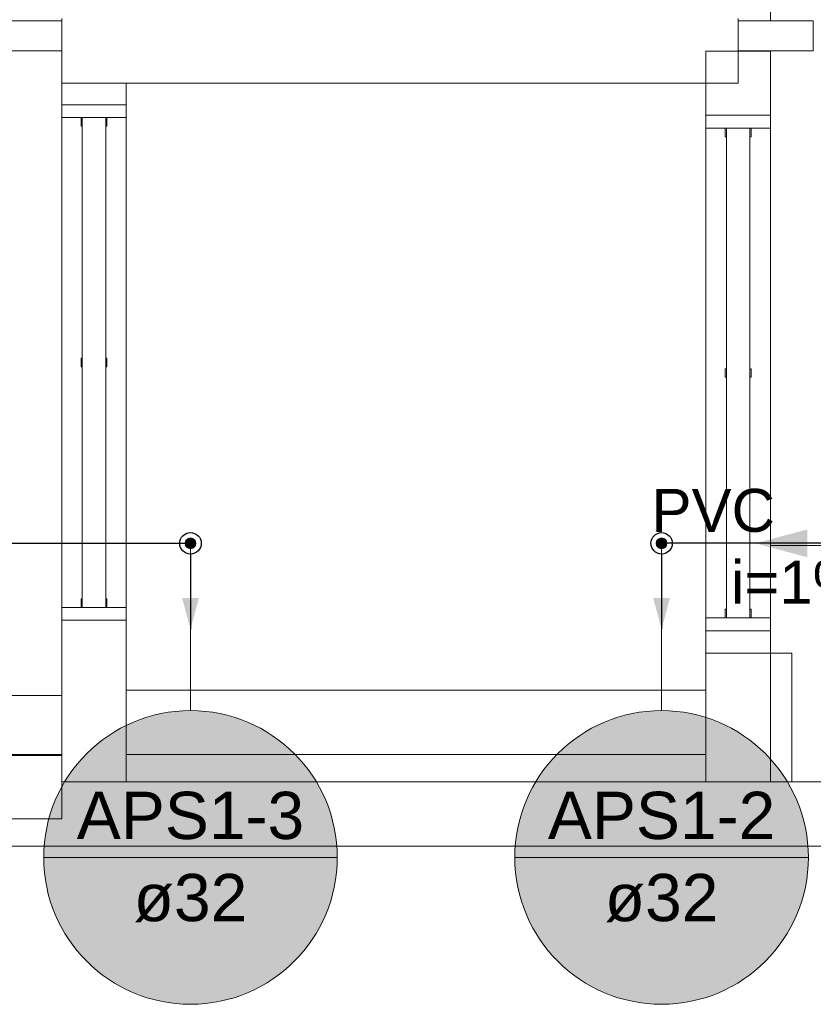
# Model space of a CAD drawing. Header units: millimetres. Extents: x -261 to 187, y -214 to 106.
# Tile 132 of 256: x -210.13 to -208.28, y -162.42 to -160.13. Entities that reach past the tile are written whole.
import ezdxf

# ---------------------------------------------------------------- set-up
doc = ezdxf.new("R2010")
doc.units = ezdxf.units.MM
doc.header["$LTSCALE"] = 0.005
doc.header["$MEASUREMENT"] = 0
doc.linetypes.add('NULL', pattern=[0])
for name, color, linetype, lineweight in [('AP-Colunas Ar condicionado', 4, 'Continuous', 13), ('AP-Condutos Ar condicionado', 4, 'Continuous', 25), ('AP-Indicação coluna Ar condicionado', 5, 'Continuous', 13), ('AP-Sentido conduto Ar condicionado', 9, 'Continuous', 30), ('AP-Textos conduto Ar condicionado', 7, 'Continuous', 9), ('IFC-Janela-Contorno', 9, 'Continuous', 5), ('IFC-Laje-Contorno', 9, 'Continuous', 5), ('IFC-Parede padrão-Contorno', 9, 'Continuous', 5), ('IFC-Parede-Contorno', 9, 'Continuous', 5), ('IFC-Pilar-Contorno', 9, 'Continuous', 5), ('IFC-Viga-Contorno', 9, 'Continuous', 5)]:
    doc.layers.add(name, color=color, linetype=linetype, lineweight=lineweight)
doc.styles.add('Arial', font='arial.ttf')

msp = doc.modelspace()

# ---------------------------------------------------------------- hatches: boundary and pattern name
at = {"layer": 'AP-Colunas Ar condicionado', "linetype": 'Continuous'}
for points in [[(-209.7223, -161.3455), (-209.7223, -161.3444), (-209.7224, -161.3433), (-209.7227, -161.3423), (-209.723, -161.3412), (-209.7234, -161.3402), (-209.7239, -161.3393), (-209.7245, -161.3383), (-209.7252, -161.3375), (-209.7259, -161.3367), (-209.7267, -161.3359), (-209.7276, -161.3353), (-209.7285, -161.3347), (-209.7295, -161.3342), (-209.7305, -161.3338), (-209.7315, -161.3334), (-209.7326, -161.3332), (-209.7337, -161.3331), (-209.7348, -161.333), (-209.7358, -161.3331), (-209.7369, -161.3332), (-209.738, -161.3334), (-209.739, -161.3338), (-209.74, -161.3342), (-209.741, -161.3347), (-209.7419, -161.3353), (-209.7428, -161.3359), (-209.7436, -161.3367), (-209.7443, -161.3375), (-209.745, -161.3383), (-209.7456, -161.3393), (-209.7461, -161.3402), (-209.7465, -161.3412), (-209.7468, -161.3423), (-209.7471, -161.3433), (-209.7472, -161.3444), (-209.7473, -161.3455), (-209.7472, -161.3466), (-209.7471, -161.3477), (-209.7468, -161.3487), (-209.7465, -161.3498), (-209.7461, -161.3508), (-209.7456, -161.3518), (-209.745, -161.3527), (-209.7443, -161.3535), (-209.7436, -161.3543), (-209.7428, -161.3551), (-209.7419, -161.3557), (-209.741, -161.3563), (-209.74, -161.3568), (-209.739, -161.3573), (-209.738, -161.3576), (-209.7369, -161.3578), (-209.7358, -161.358), (-209.7348, -161.358), (-209.7337, -161.358), (-209.7326, -161.3578), (-209.7315, -161.3576), (-209.7305, -161.3573), (-209.7295, -161.3568), (-209.7285, -161.3563), (-209.7276, -161.3557), (-209.7267, -161.3551), (-209.7259, -161.3543), (-209.7252, -161.3535), (-209.7245, -161.3527), (-209.7239, -161.3518), (-209.7234, -161.3508), (-209.723, -161.3498), (-209.7227, -161.3487), (-209.7224, -161.3477), (-209.7223, -161.3466)], [(-208.6253, -161.3455), (-208.6253, -161.3444), (-208.6255, -161.3433), (-208.6257, -161.3423), (-208.6261, -161.3412), (-208.6265, -161.3402), (-208.627, -161.3393), (-208.6276, -161.3383), (-208.6282, -161.3375), (-208.629, -161.3367), (-208.6298, -161.3359), (-208.6306, -161.3353), (-208.6316, -161.3347), (-208.6325, -161.3342), (-208.6335, -161.3338), (-208.6346, -161.3334), (-208.6356, -161.3332), (-208.6367, -161.3331), (-208.6378, -161.333), (-208.6389, -161.3331), (-208.64, -161.3332), (-208.641, -161.3334), (-208.6421, -161.3338), (-208.6431, -161.3342), (-208.6441, -161.3347), (-208.645, -161.3353), (-208.6458, -161.3359), (-208.6466, -161.3367), (-208.6474, -161.3375), (-208.648, -161.3383), (-208.6486, -161.3393), (-208.6491, -161.3402), (-208.6495, -161.3412), (-208.6499, -161.3423), (-208.6501, -161.3433), (-208.6503, -161.3444), (-208.6503, -161.3455), (-208.6503, -161.3466), (-208.6501, -161.3477), (-208.6499, -161.3487), (-208.6495, -161.3498), (-208.6491, -161.3508), (-208.6486, -161.3518), (-208.648, -161.3527), (-208.6474, -161.3535), (-208.6466, -161.3543), (-208.6458, -161.3551), (-208.645, -161.3557), (-208.6441, -161.3563), (-208.6431, -161.3568), (-208.6421, -161.3573), (-208.641, -161.3576), (-208.64, -161.3578), (-208.6389, -161.358), (-208.6378, -161.358), (-208.6367, -161.358), (-208.6356, -161.3578), (-208.6346, -161.3576), (-208.6335, -161.3573), (-208.6325, -161.3568), (-208.6316, -161.3563), (-208.6306, -161.3557), (-208.6298, -161.3551), (-208.629, -161.3543), (-208.6282, -161.3535), (-208.6276, -161.3527), (-208.627, -161.3518), (-208.6265, -161.3508), (-208.6261, -161.3498), (-208.6257, -161.3487), (-208.6255, -161.3477), (-208.6253, -161.3466)]]:
    msp.add_hatch(color=4, dxfattribs=at).paths.add_polyline_path(points)
at = {"layer": 'AP-Condutos Ar condicionado', "linetype": 'Continuous'}
for points in [[(-209.7348, -161.5455), (-209.7153, -161.4731), (-209.7542, -161.4731)], [(-208.6378, -161.5455), (-208.6184, -161.4731), (-208.6572, -161.4731)]]:
    msp.add_hatch(color=151, dxfattribs=at).paths.add_polyline_path(points)
at = {"layer": 'AP-Indicação coluna Ar condicionado', "linetype": 'Continuous'}
for points in [[(-209.3929, -162.0766), (-209.3942, -162.0468), (-209.3981, -162.0173), (-209.4046, -161.9882), (-209.4136, -161.9597), (-209.425, -161.9322), (-209.4387, -161.9057), (-209.4548, -161.8806), (-209.4729, -161.8569), (-209.4931, -161.8349), (-209.515, -161.8148), (-209.5387, -161.7966), (-209.5639, -161.7806), (-209.5903, -161.7668), (-209.6179, -161.7554), (-209.6463, -161.7465), (-209.6754, -161.74), (-209.705, -161.7361), (-209.7348, -161.7348), (-209.7645, -161.7361), (-209.7941, -161.74), (-209.8232, -161.7465), (-209.8517, -161.7554), (-209.8792, -161.7668), (-209.9057, -161.7806), (-209.9308, -161.7966), (-209.9545, -161.8148), (-209.9765, -161.8349), (-209.9966, -161.8569), (-210.0148, -161.8806), (-210.0308, -161.9057), (-210.0445, -161.9322), (-210.056, -161.9597), (-210.0649, -161.9882), (-210.0714, -162.0173), (-210.0753, -162.0468), (-210.0766, -162.0766), (-210.0753, -162.1064), (-210.0714, -162.136), (-210.0649, -162.1651), (-210.056, -162.1935), (-210.0445, -162.2211), (-210.0308, -162.2475), (-210.0148, -162.2727), (-209.9966, -162.2963), (-209.9765, -162.3183), (-209.9545, -162.3385), (-209.9308, -162.3566), (-209.9057, -162.3726), (-209.8792, -162.3864), (-209.8517, -162.3978), (-209.8232, -162.4068), (-209.7941, -162.4132), (-209.7645, -162.4171), (-209.7348, -162.4184), (-209.705, -162.4171), (-209.6754, -162.4132), (-209.6463, -162.4068), (-209.6179, -162.3978), (-209.5903, -162.3864), (-209.5639, -162.3726), (-209.5387, -162.3566), (-209.515, -162.3385), (-209.4931, -162.3183), (-209.4729, -162.2963), (-209.4548, -162.2727), (-209.4387, -162.2475), (-209.425, -162.2211), (-209.4136, -162.1935), (-209.4046, -162.1651), (-209.3981, -162.136), (-209.3942, -162.1064)], [(-208.296, -162.0766), (-208.2973, -162.0468), (-208.3012, -162.0173), (-208.3076, -161.9882), (-208.3166, -161.9597), (-208.328, -161.9322), (-208.3418, -161.9057), (-208.3578, -161.8806), (-208.376, -161.8569), (-208.3961, -161.8349), (-208.4181, -161.8148), (-208.4417, -161.7966), (-208.4669, -161.7806), (-208.4933, -161.7668), (-208.5209, -161.7554), (-208.5493, -161.7465), (-208.5784, -161.74), (-208.608, -161.7361), (-208.6378, -161.7348), (-208.6676, -161.7361), (-208.6972, -161.74), (-208.7263, -161.7465), (-208.7547, -161.7554), (-208.7823, -161.7668), (-208.8087, -161.7806), (-208.8339, -161.7966), (-208.8575, -161.8148), (-208.8795, -161.8349), (-208.8996, -161.8569), (-208.9178, -161.8806), (-208.9338, -161.9057), (-208.9476, -161.9322), (-208.959, -161.9597), (-208.968, -161.9882), (-208.9744, -162.0173), (-208.9783, -162.0468), (-208.9796, -162.0766), (-208.9783, -162.1064), (-208.9744, -162.136), (-208.968, -162.1651), (-208.959, -162.1935), (-208.9476, -162.2211), (-208.9338, -162.2475), (-208.9178, -162.2727), (-208.8996, -162.2963), (-208.8795, -162.3183), (-208.8575, -162.3385), (-208.8339, -162.3566), (-208.8087, -162.3726), (-208.7823, -162.3864), (-208.7547, -162.3978), (-208.7263, -162.4068), (-208.6972, -162.4132), (-208.6676, -162.4171), (-208.6378, -162.4184), (-208.608, -162.4171), (-208.5784, -162.4132), (-208.5493, -162.4068), (-208.5209, -162.3978), (-208.4933, -162.3864), (-208.4669, -162.3726), (-208.4417, -162.3566), (-208.4181, -162.3385), (-208.3961, -162.3183), (-208.376, -162.2963), (-208.3578, -162.2727), (-208.3418, -162.2475), (-208.328, -162.2211), (-208.3166, -162.1935), (-208.3076, -162.1651), (-208.3012, -162.136), (-208.2973, -162.1064)]]:
    msp.add_hatch(color=161, dxfattribs=at).paths.add_polyline_path(points)
at = {"layer": 'AP-Sentido conduto Ar condicionado', "linetype": 'Continuous'}
msp.add_hatch(color=7, dxfattribs=at).paths.add_polyline_path([(-208.419, -161.3455), (-208.2983, -161.3779), (-208.2983, -161.3132)])

# ---------------------------------------------------------------- linework, layer by layer
at = {"layer": 'AP-Colunas Ar condicionado'}
for centre in [(-209.7348, -161.3455), (-208.6378, -161.3455)]:
    msp.add_circle(centre, 0.0125, dxfattribs=at)
at = {"layer": 'AP-Condutos Ar condicionado'}
for p, q in [((-215.3166, -161.3455), (-209.7473, -161.3455)), ((-208.0502, -161.3455), (-208.6253, -161.3455))]:
    msp.add_line(p, q, dxfattribs=at)
for points in [[(-209.7348, -161.3705), (-209.7348, -161.5455)], [(-208.6378, -161.3705), (-208.6378, -161.5455)]]:
    msp.add_lwpolyline(points, dxfattribs=at)
for centre in [(-209.7348, -161.3455), (-208.6378, -161.3455)]:
    msp.add_circle(centre, 0.025, dxfattribs=at)
at = {"layer": 'AP-Indicação coluna Ar condicionado'}
for p, q in [((-209.7348, -161.7348), (-209.7348, -161.358)), ((-208.6378, -161.7348), (-208.6378, -161.358)), ((-210.0766, -162.0766), (-209.3929, -162.0766)), ((-208.9796, -162.0766), (-208.296, -162.0766))]:
    msp.add_line(p, q, dxfattribs=at)
for centre in [(-209.7348, -162.0766), (-209.7348, -162.0766), (-208.6378, -162.0766), (-208.6378, -162.0766)]:
    msp.add_circle(centre, 0.3418, dxfattribs=at)
at = {"layer": 'AP-Sentido conduto Ar condicionado'}
msp.add_lwpolyline([(-208.219, -161.3455), (-208.419, -161.3455)], dxfattribs=at)
at = {"layer": 'IFC-Janela-Contorno', "lineweight": 5}
for p, q in [((-210.0344, -160.3288), (-210.0344, -160.3247)), ((-210.0147, -160.3247), (-209.8844, -160.3247)), ((-209.8844, -160.3288), (-209.8844, -160.3247)), ((-210.0344, -160.3547), (-210.0344, -160.3288)), ((-209.8844, -160.3547), (-209.8844, -160.3288)), ((-208.5345, -160.3504), (-208.5345, -160.3492)), ((-208.5345, -160.3792), (-208.5345, -160.3504)), ((-208.5285, -160.3492), (-208.3845, -160.3492)), ((-208.3845, -160.3504), (-208.3845, -160.3492)), ((-208.3845, -160.3792), (-208.3845, -160.3504)), ((-210.0344, -160.3547), (-209.9008, -160.3547)), ((-209.9894, -160.3566), (-209.9894, -160.3547)), ((-209.9894, -160.3747), (-209.9894, -160.3566)), ((-209.9869, -160.3547), (-209.9319, -160.3547)), ((-209.9869, -161.4946), (-209.9869, -160.3547)), ((-209.9319, -161.4946), (-209.9319, -160.3547)), ((-209.9294, -160.3728), (-209.9294, -160.3547)), ((-209.9294, -160.3747), (-209.9294, -160.3728)), ((-209.9008, -160.3547), (-209.8844, -160.3547)), ((-209.9894, -160.3747), (-209.9869, -160.3747)), ((-209.9319, -160.3747), (-209.9294, -160.3747)), ((-208.5345, -160.3792), (-208.3865, -160.3792)), ((-208.4895, -160.3992), (-208.4895, -160.3792)), ((-208.487, -161.1771), (-208.487, -160.3792)), ((-208.432, -160.7211), (-208.432, -160.3792)), ((-208.4295, -160.3992), (-208.4295, -160.3792)), ((-208.3865, -160.3792), (-208.3845, -160.3792)), ((-208.4895, -160.3992), (-208.487, -160.3992)), ((-208.432, -160.3992), (-208.4295, -160.3992)), ((-208.432, -160.9391), (-208.432, -160.5359)), ((-208.432, -161.5191), (-208.432, -160.7211)), ((-209.9894, -160.9147), (-209.9869, -160.9147)), ((-209.9894, -160.9166), (-209.9894, -160.9147)), ((-209.9894, -160.9347), (-209.9894, -160.9166)), ((-209.9319, -160.9147), (-209.9294, -160.9147)), ((-209.9294, -160.9328), (-209.9294, -160.9147)), ((-209.9894, -160.9347), (-209.9869, -160.9347)), ((-209.9319, -160.9347), (-209.9294, -160.9347)), ((-209.9294, -160.9347), (-209.9294, -160.9328)), ((-208.4895, -160.9391), (-208.487, -160.9391)), ((-208.4895, -160.9591), (-208.4895, -160.9391)), ((-208.432, -160.9391), (-208.4295, -160.9391)), ((-208.4295, -160.9591), (-208.4295, -160.9391)), ((-208.4895, -160.9591), (-208.487, -160.9591)), ((-208.432, -160.9591), (-208.4295, -160.9591)), ((-208.432, -161.2946), (-208.432, -160.9591)), ((-208.487, -161.5191), (-208.487, -161.1771)), ((-210.0344, -161.5206), (-210.0344, -161.4946)), ((-210.0344, -161.4946), (-210.0179, -161.4946)), ((-210.0179, -161.4946), (-209.9869, -161.4946)), ((-209.9894, -161.4746), (-209.9869, -161.4746)), ((-209.9894, -161.4765), (-209.9894, -161.4746)), ((-209.9894, -161.4946), (-209.9894, -161.4765)), ((-209.9869, -161.4946), (-209.9319, -161.4946)), ((-209.9319, -161.4746), (-209.9294, -161.4746)), ((-209.9319, -161.4946), (-209.8844, -161.4946)), ((-209.9294, -161.4928), (-209.9294, -161.4746)), ((-209.9294, -161.4946), (-209.9294, -161.4928)), ((-209.8844, -161.5206), (-209.8844, -161.4946)), ((-208.5345, -161.5478), (-208.5345, -161.5191)), ((-208.5345, -161.5191), (-208.5325, -161.5191)), ((-208.5325, -161.5191), (-208.3845, -161.5191)), ((-208.4895, -161.4991), (-208.487, -161.4991)), ((-208.4895, -161.5191), (-208.4895, -161.4991)), ((-208.432, -161.4991), (-208.4295, -161.4991)), ((-208.4295, -161.5191), (-208.4295, -161.4991)), ((-208.3845, -161.5478), (-208.3845, -161.5191)), ((-210.0344, -161.5246), (-210.0344, -161.5206)), ((-210.0344, -161.5246), (-209.904, -161.5246)), ((-209.8844, -161.5246), (-209.8844, -161.5206)), ((-208.5345, -161.5491), (-208.5345, -161.5478)), ((-208.5345, -161.5491), (-208.3905, -161.5491)), ((-208.3845, -161.5491), (-208.3845, -161.5478))]:
    msp.add_line(p, q, dxfattribs=at)
at = {"layer": 'IFC-Laje-Contorno', "lineweight": 5}
msp.add_line((-208.3845, -161.3508), (-206.4547, -161.3508), dxfattribs=at)
at = {"layer": 'IFC-Parede padrão-Contorno', "lineweight": 5}
for p, q in [((-210.1594, -160.1292), (-210.1057, -160.1292)), ((-210.1057, -160.1292), (-210.0344, -160.1292)), ((-210.0344, -160.2293), (-210.0344, -160.1242)), ((-208.4595, -160.2293), (-208.4595, -160.1242)), ((-208.4595, -160.1292), (-208.3856, -160.1292)), ((-208.3856, -160.1292), (-208.2845, -160.1292)), ((-208.2845, -160.1992), (-208.2845, -160.1292)), ((-208.2845, -160.1944), (-208.2845, -160.1292)), ((-210.1594, -160.1992), (-210.1057, -160.1992)), ((-210.1057, -160.1992), (-210.0344, -160.1992)), ((-208.4595, -160.1992), (-208.3856, -160.1992)), ((-208.3856, -160.1992), (-208.2845, -160.1992)), ((-210.0344, -160.2355), (-210.0344, -160.2293)), ((-210.0344, -160.2742), (-210.0344, -160.2355)), ((-208.4595, -160.2355), (-208.4595, -160.2293)), ((-208.4595, -160.2742), (-208.4595, -160.2355)), ((-210.0344, -160.2742), (-209.9762, -160.2742)), ((-209.9759, -160.2742), (-209.6643, -160.2742)), ((-209.6643, -160.2742), (-209.6274, -160.2742)), ((-209.6274, -160.2742), (-209.5631, -160.2742)), ((-209.5631, -160.2742), (-208.4595, -160.2742)), ((-210.2436, -161.6996), (-210.0344, -161.6996)), ((-210.0344, -161.7755), (-210.0344, -161.6996)), ((-210.0344, -161.8396), (-210.0344, -161.7755)), ((-210.2934, -161.837), (-210.0609, -161.837)), ((-210.2436, -161.8396), (-210.0344, -161.8396)), ((-210.0609, -161.837), (-210.0344, -161.837)), ((-210.0344, -161.9273), (-210.0344, -161.8369)), ((-210.0344, -161.9869), (-210.0344, -161.9377))]:
    msp.add_line(p, q, dxfattribs=at)
at = {"layer": 'IFC-Parede-Contorno', "lineweight": 5}
for p, q in [((-208.5345, -160.2497), (-208.5345, -160.1997)), ((-208.5345, -160.1997), (-208.4992, -160.1997)), ((-208.4992, -160.1997), (-208.4264, -160.1997)), ((-208.4264, -160.1997), (-208.3845, -160.1997)), ((-208.3845, -160.2497), (-208.3845, -160.1997)), ((-208.5345, -160.256), (-208.5345, -160.2497)), ((-208.5345, -160.2734), (-208.5345, -160.256)), ((-208.3845, -160.256), (-208.3845, -160.2497)), ((-208.3845, -160.2734), (-208.3845, -160.256)), ((-210.0344, -160.3006), (-210.0344, -160.2742)), ((-209.9956, -160.2742), (-209.8905, -160.2742)), ((-209.8844, -160.3006), (-209.8844, -160.2742)), ((-208.5345, -160.288), (-208.5345, -160.2734)), ((-208.3845, -160.288), (-208.3845, -160.2734)), ((-210.0344, -160.3247), (-210.0344, -160.3006)), ((-209.8844, -160.3247), (-209.8844, -160.3006)), ((-208.5345, -160.2916), (-208.5345, -160.288)), ((-208.5345, -160.3059), (-208.5345, -160.2916)), ((-208.3845, -160.2916), (-208.3845, -160.288)), ((-208.3845, -160.3059), (-208.3845, -160.2916)), ((-210.0344, -161.5246), (-210.0344, -160.3247)), ((-210.0344, -160.3247), (-210.0147, -160.3247)), ((-209.8844, -161.5246), (-209.8844, -160.3247)), ((-208.5345, -160.3492), (-208.5345, -160.3059)), ((-208.3845, -160.3492), (-208.3845, -160.3059)), ((-208.5345, -161.5491), (-208.5345, -160.3492)), ((-208.5345, -160.3492), (-208.5285, -160.3492)), ((-208.3845, -161.5491), (-208.3845, -160.3492)), ((-210.0344, -161.6197), (-210.0344, -161.5246)), ((-210.0147, -161.5246), (-209.8844, -161.5246)), ((-209.8844, -161.6197), (-209.8844, -161.5246)), ((-208.5345, -161.6508), (-208.5345, -161.5491)), ((-208.5285, -161.5491), (-208.3845, -161.5491)), ((-208.3845, -161.6508), (-208.3845, -161.5491)), ((-210.0344, -161.7386), (-210.0344, -161.6197)), ((-209.8844, -161.7662), (-209.8844, -161.6197)), ((-208.5345, -161.7954), (-208.5345, -161.6508)), ((-208.3845, -161.7979), (-208.3845, -161.6508)), ((-210.0344, -161.7876), (-210.0344, -161.7662)), ((-209.8844, -161.7876), (-209.8844, -161.7662)), ((-210.0344, -161.9007), (-210.0344, -161.7876)), ((-209.8844, -161.9007), (-209.8844, -161.7876)), ((-208.5345, -161.7979), (-208.5345, -161.7954)), ((-208.5345, -161.9007), (-208.5345, -161.7979)), ((-208.3845, -161.9007), (-208.3845, -161.7979)), ((-210.0344, -161.9007), (-206.0041, -161.9007)), ((-210.0344, -161.9527), (-210.0344, -161.9007)), ((-210.0344, -161.9869), (-210.0344, -161.9157)), ((-210.3221, -161.9869), (-210.0344, -161.9869)), ((-211.5231, -162.0507), (-205.6369, -162.0507))]:
    msp.add_line(p, q, dxfattribs=at)
at = {"layer": 'IFC-Pilar-Contorno', "lineweight": 5}
for p, q in [((-208.5345, -161.6344), (-208.5345, -161.6008)), ((-208.5345, -161.6008), (-208.4874, -161.6008)), ((-208.4874, -161.6008), (-208.357, -161.6008)), ((-208.357, -161.6008), (-208.3345, -161.6008)), ((-208.3345, -161.6715), (-208.3345, -161.6008)), ((-208.5345, -161.7051), (-208.5345, -161.6344)), ((-208.3345, -161.8671), (-208.3345, -161.6715)), ((-208.5345, -161.9007), (-208.5345, -161.7051)), ((-208.3345, -161.9007), (-208.3345, -161.8671))]:
    msp.add_line(p, q, dxfattribs=at)
at = {"layer": 'IFC-Viga-Contorno', "lineweight": 5}
for p, q in [((-208.3845, -160.1292), (-208.3845, -158.5506)), ((-208.3845, -160.1997), (-208.3845, -160.1992)), ((-209.8844, -161.687), (-208.5345, -161.687)), ((-209.8844, -161.8369), (-208.5345, -161.8369))]:
    msp.add_line(p, q, dxfattribs=at)

# ---------------------------------------------------------------- texts
at = {"layer": 'AP-Indicação coluna Ar condicionado', "linetype": 'NULL', "char_height": 0.11, "attachment_point": 8, "line_spacing_factor": 0.6, "style": 'Arial'}
for s, insert, width in [('APS1-3', (-209.7348, -162.0353), 1.059253), ('APS1-2', (-208.6378, -162.0353), 1.059253), ('ø32', (-209.7348, -162.2279), 0.529543), ('ø32', (-208.6378, -162.2279), 0.529543)]:
    msp.add_mtext(s, dxfattribs=dict(at, insert=insert, width=width))
at = {"layer": 'AP-Textos conduto Ar condicionado', "linetype": 'NULL', "char_height": 0.1, "line_spacing_factor": 0.6, "style": 'Arial'}
for s, insert, width, attachment_point in [('PVC', (-208.374, -161.3202), 0.574695, 9), ('i=1%', (-208.319, -161.4868), 0.628963, 8)]:
    msp.add_mtext(s, dxfattribs=dict(at, insert=insert, width=width, attachment_point=attachment_point))

doc.saveas('drawing.dxf')
